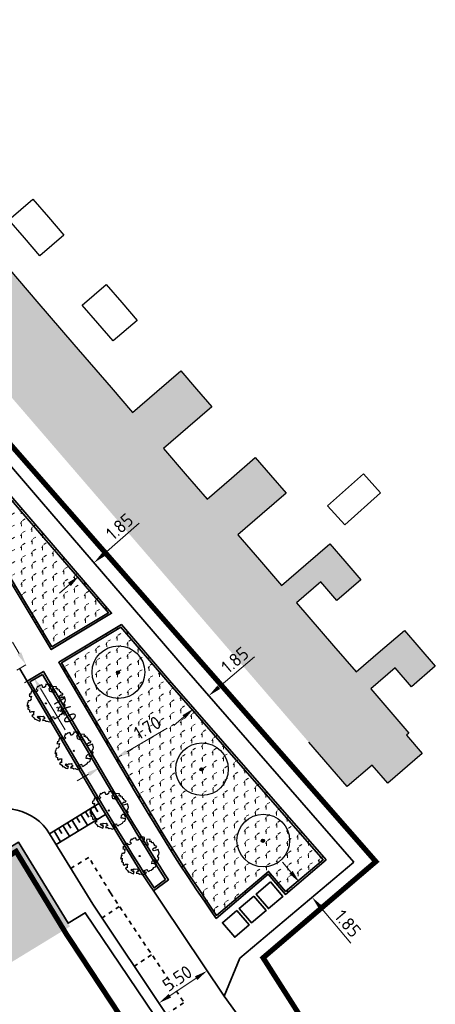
# Model space of a CAD drawing. Header units: metres. Extents: x 133860 to 134314, y 432787 to 433419.
# Tile 6 of 25: x 134255 to 134295, y 432885 to 432979. Entities that reach past the tile are written whole.
import ezdxf

# ---------------------------------------------------------------- set-up
doc = ezdxf.new("R2010")
doc.units = ezdxf.units.M
doc.linetypes.add('ACAD_ISO02W100', pattern=[15, 12, -3])
doc.linetypes.add('XX-HIDDEN', pattern=[4, 2, -2])
doc.layers.get('DEFPOINTS').update_dxf_attribs({"color": 201, "lineweight": 0})
for name, color, linetype in [('4101', 8, 'Continuous'), ('4102', 8, 'Continuous'), ('4111', 8, 'Continuous'), ('4114', 8, 'Continuous'), ('B-XX-AL-ARC-bebouwing', 254, 'Continuous')]:
    doc.layers.add(name, color=color, linetype=linetype)
for name, color, linetype, lineweight in [('B-WE-GR-BOOM-S', 90, 'Continuous', 25), ('B-WE-KG-WERKGRENS-G', 7, 'XX-WERKGRENS', 35), ('N-XX-GR-BEPLANTING-A-200', 92, 'Continuous', 18), ('N-XX-GR-BOOM-S', 90, 'Continuous', 25), ('N-XX-GR-HAAG-G', 90, 'GR-HAAG1', 35), ('N-XX-VH-KANTOPSLUITING_ACHTERKANTBAND-G', 50, 'Continuous', 35), ('N-XX-VH-MATERIAALGRENS-G', 7, 'XX-HIDDEN', 35), ('X-XX-AL-M', 7, 'Continuous', 18)]:
    doc.layers.add(name, color=color, linetype=linetype, lineweight=lineweight)
doc.styles.add('NLCS-ISO-M500-T25', font='NLCS-ISO.ttf', dxfattribs={"height": 1.25})
doc.linetypes.add('GR-HAAG1', pattern='A,6,[176,NLCS.shx,S=0.125,R=0,X=0,Y=0],-2', length=8)
doc.linetypes.add('XX-WERKGRENS', pattern='A,0,[137,NLCS.SHX,S=0.5,R=0,X=0,Y=0],-30', length=30)
doc.dimstyles.new('NLCS-M500-T25-PIJL_L2_H1', dxfattribs={"dimscale": 0.5, "dimtxt": 2.5, "dimasz": 2.5, "dimexe": 2, "dimexo": 2, "dimgap": 0.7, "dimtad": 1, "dimzin": 0, "dimdsep": 46, "dimtxsty": 'NLCS-ISO-M500-T25', "dimcen": 2.5, "dimdle": 2, "dimclrd": 256, "dimclre": 256, "dimclrt": 7, "dimadec": 1, "dimazin": 0, "dimtfac": 1, "dimtdec": 3, "dimtofl": 0, "dimtmove": 0, "dimatfit": 3, "dimfxl": 2, "dimfxlon": 1, "dimtfillclr": 256, "dimtolj": 1, "dimtzin": 0, "dimlwd": -1, "dimlwe": -1, "dimarcsym": 0})
pattern_1 = [(30.5181216, (0, 0), (-0.0104419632, 1.1546531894), [0.288676, -0.866026]), (90.5181216, (0, 0), (-1.0051799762, 0.5682835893), [0.288676, -0.866026]), (240.5181216, (0, 0), (0.010441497, -1.1546531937), [0.25, -1.75])]

# ---------------------------------------------------------------- blocks, each defined once
blk = doc.blocks.new('*D100')
at = {"layer": 'DEFPOINTS', "color": 0, "transparency": 16777216}
for p in [(134256.039, 432917.344), (134256.746, 432916.136), (134256.76, 432916.144)]:
    blk.add_point(p, dxfattribs=at)
at = {"layer": 'X-XX-AL-M', "transparency": 16777216}
for p, q in [((134255.381, 432918.407), (134254.737, 432919.479)), ((134256.025, 432917.336), (134255.168, 432916.821)), ((134256.746, 432916.136), (134255.889, 432915.621)), ((134257.39, 432915.064), (134259.746, 432911.143))]:
    blk.add_line(p, q, dxfattribs=at)
for points in [[(134255.56, 432918.515), (134255.203, 432918.3), (134256.025, 432917.336)], [(134257.568, 432915.172), (134257.211, 432914.957), (134256.746, 432916.136)]]:
    blk.add_solid(points, dxfattribs=at)
at = {"layer": 'X-XX-AL-M', "color": 7, "transparency": 16777216, "insert": (134259.726, 432913.07), "char_height": 1.25, "attachment_point": 5, "rotation": 300.99928, "style": 'NLCS-ISO-M500-T25'}
blk.add_mtext('\\A1;1.40', dxfattribs=at)
blk = doc.blocks.new('*D101')
at = {"layer": 'DEFPOINTS', "color": 0, "transparency": 16777216}
for p in [(134264.511, 432908.426), (134264.623, 432908.237), (134263.158, 432907.374)]:
    blk.add_point(p, dxfattribs=at)
at = {"layer": 'X-XX-AL-M', "transparency": 16777216}
for p, q in [((134265.589, 432909.061), (134269.423, 432911.319)), ((134264.511, 432908.426), (134264.004, 432909.288)), ((134263.047, 432907.564), (134262.539, 432908.425)), ((134261.969, 432906.93), (134260.892, 432906.295))]:
    blk.add_line(p, q, dxfattribs=at)
for points in [[(134265.483, 432909.24), (134265.694, 432908.881), (134264.511, 432908.426)], [(134261.864, 432907.109), (134262.075, 432906.75), (134263.047, 432907.564)]]:
    blk.add_solid(points, dxfattribs=at)
at = {"layer": 'X-XX-AL-M', "color": 7, "transparency": 16777216, "insert": (134267.55, 432911.347), "char_height": 1.25, "attachment_point": 5, "rotation": 30.4907, "style": 'NLCS-ISO-M500-T25'}
blk.add_mtext('\\A1;1.70', dxfattribs=at)
blk = doc.blocks.new('*D102')
at = {"layer": 'DEFPOINTS', "color": 0, "transparency": 16777216}
for p in [(134262.479, 432927.012), (134262.482, 432927.009), (134261.093, 432925.787)]:
    blk.add_point(p, dxfattribs=at)
at = {"layer": 'X-XX-AL-M', "transparency": 16777216}
for p, q in [((134263.418, 432927.837), (134266.76, 432930.775)), ((134262.479, 432927.012), (134261.819, 432927.763)), ((134261.09, 432925.79), (134260.429, 432926.541)), ((134260.151, 432924.965), (134259.212, 432924.139))]:
    blk.add_line(p, q, dxfattribs=at)
for points in [[(134263.28, 432927.994), (134263.556, 432927.681), (134262.479, 432927.012)], [(134260.013, 432925.121), (134260.289, 432924.808), (134261.09, 432925.79)]]:
    blk.add_solid(points, dxfattribs=at)
at = {"layer": 'X-XX-AL-M', "color": 7, "transparency": 16777216, "insert": (134264.915, 432930.451), "char_height": 1.25, "attachment_point": 5, "rotation": 41.32262, "style": 'NLCS-ISO-M500-T25'}
blk.add_mtext('\\A1;1.85', dxfattribs=at)
blk = doc.blocks.new('*D103')
at = {"layer": 'DEFPOINTS', "color": 0, "transparency": 16777216}
for p in [(134282.022, 432896.675), (134283.199, 432895.247), (134283.217, 432895.262)]:
    blk.add_point(p, dxfattribs=at)
at = {"layer": 'X-XX-AL-M', "transparency": 16777216}
for p, q in [((134281.198, 432897.614), (134280.391, 432898.569)), ((134282.005, 432896.66), (134281.241, 432896.014)), ((134283.199, 432895.247), (134282.435, 432894.601)), ((134284.006, 432894.292), (134286.879, 432890.894))]:
    blk.add_line(p, q, dxfattribs=at)
for points in [[(134281.357, 432897.749), (134281.039, 432897.48), (134282.005, 432896.66)], [(134284.165, 432894.427), (134283.847, 432894.158), (134283.199, 432895.247)]]:
    blk.add_solid(points, dxfattribs=at)
at = {"layer": 'X-XX-AL-M', "color": 7, "transparency": 16777216, "insert": (134286.59, 432892.745), "char_height": 1.25, "attachment_point": 5, "rotation": 310.20853, "style": 'NLCS-ISO-M500-T25'}
blk.add_mtext('\\A1;1.85', dxfattribs=at)
blk = doc.blocks.new('*D104')
at = {"layer": 'DEFPOINTS', "color": 0, "transparency": 16777216}
for p in [(134273.382, 432914.383), (134273.387, 432914.377), (134271.977, 432913.179)]:
    blk.add_point(p, dxfattribs=at)
at = {"layer": 'X-XX-AL-M', "transparency": 16777216}
for p, q in [((134274.335, 432915.192), (134277.726, 432918.073)), ((134273.382, 432914.383), (134272.735, 432915.145)), ((134271.972, 432913.185), (134271.324, 432913.948)), ((134271.019, 432912.376), (134270.066, 432911.567))]:
    blk.add_line(p, q, dxfattribs=at)
for points in [[(134274.2, 432915.351), (134274.47, 432915.034), (134273.382, 432914.383)], [(134270.884, 432912.535), (134271.154, 432912.217), (134271.972, 432913.185)]]:
    blk.add_solid(points, dxfattribs=at)
at = {"layer": 'X-XX-AL-M', "color": 7, "transparency": 16777216, "insert": (134275.876, 432917.78), "char_height": 1.25, "attachment_point": 5, "rotation": 40.34153, "style": 'NLCS-ISO-M500-T25'}
blk.add_mtext('\\A1;1.85', dxfattribs=at)
blk = doc.blocks.new('SGR-BOOM_06')
at = {"linetype": 'Continuous', "flags": 128}
blk.add_lwpolyline([(2.7, 3.52), (2.53, 3.94), (2.2, 4.06), (1.94, 4.52), (1.27, 4.69), (0.86, 4.52), (1.11, 4.27), (1.06, 3.81), (0.23, 3.98), (0.35, 4.32), (0.18, 4.69), (-0.15, 4.61), (-0.49, 4.69), (-1.15, 4.65), (-1.49, 4.48), (-1.95, 4.57), (-2.54, 4.11), (-2.12, 3.9), (-1.99, 3.64), (-1.58, 3.44), (-1.99, 2.89), (-2.54, 2.77), (-2.92, 3.1), (-2.62, 3.22), (-2.87, 3.86), (-3.63, 3.43), (-4, 3.02), (-3.79, 2.85), (-4, 2.51), (-4.42, 2.35), (-4.72, 2.05), (-5.01, 1.21), (-3.88, 0.92), (-3.71, 0.54), (-4, 0.29), (-4.51, 0.29), (-4.6, 0.56), (-5.09, 0.38), (-4.76, -0.17), (-4.93, -0.38), (-4.72, -0.54), (-4.88, -1.01), (-4.53, -1.18), (-4.72, -1.55), (-4.42, -1.59), (-4.29, -1.71), (-4.62, -2.11), (-3.92, -2.68), (-3.67, -2.43), (-3.46, -1.97), (-3.63, -1.76), (-3.42, -1.17), (-3.12, -1.34), (-2.79, -1.76), (-2.5, -2.01), (-2.79, -2.81), (-3.42, -2.93), (-3.67, -3.39), (-3.33, -3.77), (-2.83, -3.9), (-2.77, -4.02), (-2.71, -4.15), (-2.33, -3.73), (-1.83, -3.73), (-1.57, -3.9), (-1.7, -4.27), (-1.7, -4.61), (-1.15, -4.74), (-0.61, -4.69), (-0.49, -4.94), (-0.23, -4.65), (0.1, -4.48), (-0.06, -4.01), (0.27, -3.9), (0.77, -4.02), (0.86, -4.61), (1.15, -4.57), (1.44, -4.74), (2.07, -4.23), (2.37, -4.36), (2.32, -4.15), (2.66, -3.98), (2.41, -3.73), (2.11, -3.64), (2.57, -3.23), (2.62, -2.98), (3.16, -2.85), (3.54, -3.06), (3.79, -2.81), (3.77, -2.63), (4.12, -2.63), (4.12, -2.39), (4.46, -2.26), (4.46, -2.05), (4.08, -2.05), (4.54, -1.59), (4.25, -1.42), (4.63, -1.55), (4.75, -1.26), (4.54, -0.92), (4.84, -0.46), (4.67, -0.25), (4.25, -0.25), (3.75, 0.08), (4.08, 0.29), (4.38, 0.84), (4.54, 0.59), (4.88, 0.71), (4.67, 1.43), (4.71, 1.89), (4.5, 1.97), (4.16, 2.64), (3.83, 3.01), (3.37, 2.6), (3.66, 2.43), (3.91, 1.8), (3.54, 1.72), (3.33, 2.14), (2.99, 2.05), (2.66, 2.31), (2.24, 2.51), (2.45, 2.68), (2.32, 2.93), (2.53, 3.18), (2.87, 3.06), (3.16, 3.23)], close=True, dxfattribs=at)
blk.add_circle((0, 0), 0.15)
blk = doc.blocks.new('SGR-BOOM_KROON-SO')
at = {"ltscale": 0.1}
h = blk.add_hatch(color=256, dxfattribs=at)
edge = h.paths.add_edge_path()
edge.add_arc((0, 0), 0.15, 0, 360)
for radius in [2.5, 0.045]:
    blk.add_circle((0.04, 0.02), radius)
blk.add_circle((0, 0), 0.15, dxfattribs=at)
blk = doc.blocks.new('*D111')
at = {"layer": 'DEFPOINTS', "color": 0, "transparency": 16777216}
for p in [(134273.224, 432888.259), (134273.277, 432888.18), (134268.707, 432885.12)]:
    blk.add_point(p, dxfattribs=at)
at = {"layer": 'X-XX-AL-M', "transparency": 16777216}
for p, q in [((134273.224, 432888.259), (134272.668, 432889.09)), ((134269.692, 432885.895), (134272.185, 432887.564)), ((134268.654, 432885.199), (134268.097, 432886.03))]:
    blk.add_line(p, q, dxfattribs=at)
for points in [[(134272.069, 432887.737), (134272.301, 432887.391), (134273.224, 432888.259)], [(134269.576, 432886.068), (134269.808, 432885.722), (134268.654, 432885.199)]]:
    blk.add_solid(points, dxfattribs=at)
at = {"layer": 'X-XX-AL-M', "color": 7, "transparency": 16777216, "insert": (134270.396, 432887.539), "char_height": 1.25, "attachment_point": 5, "rotation": 33.80167, "style": 'NLCS-ISO-M500-T25'}
blk.add_mtext('\\A1;5.50', dxfattribs=at)

msp = doc.modelspace()

# ---------------------------------------------------------------- hatches: boundary and pattern name
at = {"layer": 'B-XX-AL-ARC-bebouwing'}
h = msp.add_hatch(color=256, dxfattribs=at)
h.dxf.hatch_style = 1
h.paths.add_polyline_path([(134291.081, 432917.027), (134292.631, 432915.229), (134294.904, 432917.187), (134293.354, 432918.986), (134291.966, 432920.596), (134289.693, 432918.637), (134287.383, 432916.646), (134285.247, 432919.124), (134281.724, 432923.211), (134284.034, 432925.202), (134285.552, 432923.442), (134287.824, 432925.4), (134286.306, 432927.161), (134284.886, 432928.809), (134282.614, 432926.85), (134280.304, 432924.858), (134278.2, 432927.299), (134276.161, 432929.664), (134278.472, 432931.655), (134280.745, 432933.613), (134279.26, 432935.336), (134277.807, 432937.022), (134275.534, 432935.063), (134273.224, 432933.072), (134271.153, 432935.474), (134269.082, 432937.877), (134271.393, 432939.868), (134273.665, 432941.826), (134272.212, 432943.512), (134270.727, 432945.235), (134268.455, 432943.276), (134266.145, 432941.284), (134264.107, 432943.649), (134260.583, 432947.737), (134257.06, 432951.824), (134253.536, 432955.912), (134249.915, 432960.113), (134244.034, 432955.043), (134247.655, 432950.842), (134251.179, 432946.755), (134254.702, 432942.667), (134258.225, 432938.58), (134261.749, 432934.492), (134265.273, 432930.404), (134268.796, 432926.317), (134272.32, 432922.229), (134275.843, 432918.142), (134279.366, 432914.054), (134282.889, 432909.967), (134286.52, 432905.755), (134288.903, 432907.809), (134290.386, 432906.088), (134293.662, 432908.912), (134292.17, 432910.643), (134292.392, 432910.835), (134288.771, 432915.036)])
h = msp.add_hatch(color=256, dxfattribs=at)
h.dxf.hatch_style = 1
h.paths.add_polyline_path([(134255.327, 432900.458), (134244.635, 432893.93), (134244.763, 432893.72), (134249.069, 432886.666), (134251.795, 432888.33), (134248.317, 432894.027), (134250.717, 432895.492), (134251.657, 432893.953), (134250.355, 432893.158), (134253.333, 432888.279), (134260.202, 432892.473), (134260.017, 432892.777)])
at = {"layer": 'N-XX-GR-BEPLANTING-A-200'}
h = msp.add_hatch(dxfattribs=at)
h.set_pattern_fill('AGR-BEPLANTING_SOORT_01', color=256, scale=0.2, angle=-29.48188, pattern_type=2)
h.set_pattern_definition(pattern_1)
h.paths.add_polyline_path([(134242.839, 432947.057), (134241.799, 432946.433), (134258.418, 432918.774), (134264.16, 432922.224), (134256.099, 432931.587)])
h = msp.add_hatch(dxfattribs=at)
h.set_pattern_fill('AGR-BEPLANTING_SOORT_01', color=256, scale=0.2, angle=-29.48188, pattern_type=2)
h.set_pattern_definition(pattern_1)
h.paths.add_polyline_path([(134269.654, 432915.843), (134265.087, 432921.147), (134259.129, 432917.568), (134266.145, 432905.652), (134267.638, 432903.198), (134268.189, 432902.293), (134268.988, 432900.979), (134269.591, 432900.011), (134270.168, 432899.09), (134270.602, 432898.397), (134271.446, 432897.122), (134272.23, 432895.963), (134272.975, 432894.862), (134273.619, 432893.911), (134274.078, 432893.232), (134279.039, 432897.426), (134280.659, 432895.522), (134284.526, 432898.791)])

# ---------------------------------------------------------------- linework, layer by layer
at = {"layer": '4101'}
for points in [[(134253.536, 432955.912), (134257.06, 432951.824)], [(134257.06, 432951.824), (134260.583, 432947.737)], [(134260.583, 432947.737), (134264.107, 432943.649)], [(134268.455, 432943.276), (134270.727, 432945.235), (134272.212, 432943.512)], [(134264.107, 432943.649), (134266.145, 432941.284)], [(134272.212, 432943.512), (134273.665, 432941.826), (134271.393, 432939.868)], [(134269.082, 432937.877), (134271.153, 432935.474)], [(134275.534, 432935.063), (134277.807, 432937.022), (134279.26, 432935.336)], [(134271.153, 432935.474), (134273.224, 432933.072)], [(134279.26, 432935.336), (134280.745, 432933.613), (134278.472, 432931.655)], [(134276.161, 432929.664), (134278.2, 432927.299)], [(134282.614, 432926.85), (134284.886, 432928.809), (134286.306, 432927.161)], [(134278.2, 432927.299), (134280.304, 432924.858)], [(134286.306, 432927.161), (134287.824, 432925.4), (134285.552, 432923.442), (134284.034, 432925.202)], [(134281.724, 432923.211), (134285.247, 432919.124)], [(134289.693, 432918.637), (134291.966, 432920.596), (134293.354, 432918.986)], [(134285.247, 432919.124), (134287.383, 432916.646)], [(134293.354, 432918.986), (134294.904, 432917.187), (134292.631, 432915.229), (134291.081, 432917.027)], [(134288.771, 432915.036), (134292.392, 432910.835), (134292.17, 432910.643), (134293.662, 432908.912), (134290.386, 432906.088), (134288.903, 432907.809), (134286.52, 432905.755), (134282.889, 432909.967)]]:
    msp.add_lwpolyline(points, dxfattribs=at)
at = {"layer": '4102'}
for points in [[(134255.874, 432957.871), (134254.405, 432959.575), (134256.685, 432961.54), (134258.154, 432959.836)], [(134258.154, 432959.836), (134259.623, 432958.131)], [(134259.623, 432958.131), (134257.343, 432956.166), (134255.874, 432957.871)], [(134261.375, 432951.489), (134263.648, 432953.448), (134265.117, 432951.744)], [(134262.844, 432949.785), (134261.375, 432951.489)], [(134265.117, 432951.744), (134266.586, 432950.039), (134264.313, 432948.081), (134262.844, 432949.785)]]:
    msp.add_lwpolyline(points, dxfattribs=at)
at = {"layer": '4111'}
for points in [[(134266.145, 432941.284), (134268.455, 432943.276)], [(134271.393, 432939.868), (134269.082, 432937.877)], [(134273.224, 432933.072), (134275.534, 432935.063)], [(134278.472, 432931.655), (134276.161, 432929.664)], [(134280.304, 432924.858), (134282.614, 432926.85)], [(134284.034, 432925.202), (134281.724, 432923.211)], [(134287.383, 432916.646), (134289.693, 432918.637)], [(134291.081, 432917.027), (134288.771, 432915.036)]]:
    msp.add_lwpolyline(points, dxfattribs=at)
at = {"layer": '4114'}
msp.add_lwpolyline([(134284.674, 432932.434), (134288.086, 432935.474), (134289.712, 432933.649), (134286.3, 432930.609)], close=True, dxfattribs=at)
at = {"layer": 'B-WE-KG-WERKGRENS-G', "linetype": 'ACAD_ISO02W100', "ltscale": 0.2, "const_width": 0.5, "flags": 128}
msp.add_lwpolyline([(133876.119, 433170.393), (133877.601, 433171.792), (133886.823, 433158.862), (133877.946, 433152.192), (133905.866, 433113.146), (133909.714, 433104.864), (133925.215, 433080.405), (133929.948, 433077.023), (133960.91, 433027.75), (133993.38, 433046.759), (134012.691, 433058.563), (134011.841, 433058.277), (134028.125, 433067.541), (134027.375, 433068.849), (134030.06, 433070.532), (134094.013, 432964.89), (134091.108, 432963.131), (134090.481, 432964.163), (134087.559, 432962.387), (134088.413, 432961.012), (134077.63, 432949.53), (134078.824, 432947.621), (134057.722, 432935.011), (134066.81, 432919.871), (134071.968, 432925.868), (134089.993, 432936.255), (134089.828, 432936.526), (134105.835, 432946.078), (134108.265, 432945.632), (134160.348, 432859.973), (134159.989, 432857.745), (134144.013, 432847.922), (134143.712, 432847.181), (134143.712, 432847.181), (134125.745, 432836.425), (134112.574, 432828.259), (134111.172, 432829.463), (134106.776, 432825.214), (134107.813, 432824.152), (134105.604, 432821.255), (134122.744, 432796.236), (134123.883, 432796.885), (134132.076, 432787.735), (134133.141, 432788.699), (134135.653, 432790.291), (134137.641, 432790.089), (134146.495, 432795.532), (134128.036, 432825.414), (134167.744, 432849.325), (134181.483, 432826.755), (134184.931, 432828.731), (134220.703, 432851.248), (134220.703, 432851.248), (134208.544, 432870.966), (134243.719, 432892.344), (134244.801, 432892.868), (134244.702, 432893.039), (134255.087, 432899.603), (134259.849, 432891.768), (134259.849, 432891.768), (134271.831, 432873.596), (134283.708, 432881.402), (134278.548, 432889.497), (134289.255, 432898.638), (134237.086, 432958.184), (134236.053, 432957.231), (134176.814, 433055.649), (134176.596, 433057.613), (134184.443, 433067.451, 0.285341), (134187.793, 433121.123), (134182.407, 433130.652), (134178.658, 433139.514), (134131.008, 433218.593), (134131.184, 433220.239), (134137.991, 433224.332), (134139.16, 433224.558), (134147.057, 433229.244), (134167.516, 433242.252), (134166.906, 433244.94), (134170.758, 433255.827), (134123.531, 433334.918), (134124.125, 433338.316), (134075.594, 433418.255), (134070.69, 433410.108), (134069.726, 433406.115), (134069.585, 433403.493), (134070.514, 433401.991), (134066.97, 433398.118), (134064.196, 433396.052), (134062.557, 433394.861), (134060.862, 433393.544), (134055.746, 433389.219), (134055.62, 433385.638), (134058.821, 433380.453), (134060.176, 433379.677), (134062.477, 433377.628), (134068.493, 433367.239), (134069.718, 433365.583), (134086.166, 433375.661), (134113.988, 433328.809), (134115.761, 433329.788), (134133.828, 433299.857), (134113.768, 433287.824), (134123.045, 433272.178), (134143.074, 433284.053), (134158.161, 433259.191), (134156.58, 433253.71), (134151.403, 433250.669), (134152.916, 433248.117), (134148.779, 433245.664), (134140.868, 433241.112), (134139.795, 433240.371), (134139.721, 433239.669), (134138.546, 433239.024), (134137.939, 433239.2), (134134.418, 433237.066), (134134.437, 433236.567), (134133.261, 433235.921), (134132.558, 433235.995), (134124.156, 433230.674), (134122.947, 433230.929), (134039.96, 433370.22), (134031.347, 433363.971), (134032.232, 433363.571), (134040.705, 433349.507), (134042.959, 433345.177), (134114.625, 433225.07), (134098.399, 433214.922), (134061.859, 433192.69), (134003.35, 433289.641), (133957.003, 433230.386), (133980.382, 433193.5), (133998.156, 433204.411), (133997.717, 433205.125), (134013.217, 433214.905), (134015.369, 433211.187), (133999.827, 433201.688), (134005.138, 433193.038), (134004.433, 433192.603), (134019.821, 433167.873), (133994.289, 433152.336), (133995.197, 433150.879), (133992.315, 433149.042), (133992.402, 433147.598), (133991.415, 433146.979), (133990.828, 433147.269), (133989.676, 433146.546), (133989.631, 433146.146), (133988.275, 433144.923), (133987.514, 433145.298), (133982.75, 433142.305), (133982.554, 433141.37), (133981.416, 433140.645), (133980.772, 433140.986), (133979.607, 433140.244), (133979.409, 433139.299), (133978.245, 433138.557), (133976.957, 433139.297), (133965.146, 433131.906), (133957.722, 433143.515), (133955.914, 433146.774), (133942.349, 433138.295), (133913.168, 433179.354), (133897.868, 433168.512), (133890.989, 433178.624), (133890.167, 433179.801), (133900.911, 433193.564), (133895.27, 433198.414), (133910.184, 433217.825), (133900.154, 433225.259), (133864.317, 433180.57), (133864.317, 433180.57), (133875.618, 433170.924)], format="xyb", dxfattribs=at)
at = {"layer": 'N-XX-GR-HAAG-G', "ltscale": 0.2, "flags": 128}
for points in [[(134241.971, 432946.536), (134242.665, 432946.953), (134255.947, 432931.457), (134263.854, 432922.273), (134258.487, 432919.048)], [(134257.602, 432916.417), (134264.509, 432904.686), (134266.015, 432902.21), (134266.566, 432901.305), (134267.37, 432899.983), (134267.98, 432899.005), (134268.558, 432898.081), (134269.004, 432897.369), (134269.281, 432896.95), (134268.194, 432896.132), (134267.153, 432897.687), (134266.792, 432898.263), (134266.178, 432899.249), (134265.369, 432900.578), (134264.819, 432901.483), (134263.313, 432903.958), (134256.402, 432915.696)]]:
    msp.add_lwpolyline(points, close=True, dxfattribs=at)
msp.add_lwpolyline([(134269.502, 432915.713), (134265.045, 432920.889), (134259.402, 432917.498), (134266.317, 432905.754), (134267.809, 432903.302), (134268.36, 432902.397), (134269.158, 432901.084), (134269.761, 432900.117), (134270.338, 432899.196), (134270.77, 432898.506), (134271.612, 432897.233), (134272.396, 432896.075), (134273.141, 432894.974), (134273.784, 432894.023), (134274.119, 432893.529), (134279.062, 432897.707), (134280.682, 432895.804), (134284.242, 432898.813), (134269.503, 432915.712)], dxfattribs=at)
at = {"layer": 'N-XX-VH-KANTOPSLUITING_ACHTERKANTBAND-G'}
for p, q in [((134255.426, 432916.958), (134263.142, 432903.854)), ((134261.991, 432902.853), (134261.67, 432903.376)), ((134262.732, 432902.601), (134262.096, 432903.638)), ((134262.846, 432903.372), (134262.522, 432903.899)), ((134258.884, 432900.26), (134263.583, 432903.119)), ((134260.283, 432901.813), (134259.965, 432902.331)), ((134261.023, 432901.562), (134260.391, 432902.592)), ((134261.137, 432902.333), (134260.817, 432902.854)), ((134261.878, 432902.081), (134261.244, 432903.115)), ((134259.315, 432900.522), (134258.686, 432901.546)), ((134259.428, 432901.293), (134259.113, 432901.808)), ((134260.169, 432901.042), (134259.539, 432902.069)), ((134282.805, 432900.731), (134282.79, 432900.719)), ((134276.352, 432889.459), (134287.155, 432898.591)), ((134274.844, 432885.84), (134278.534, 432880.794))]:
    msp.add_line(p, q, dxfattribs=at)
at = {"layer": 'N-XX-VH-KANTOPSLUITING_ACHTERKANTBAND-G', "ltscale": 0.3}
for points in [[(134240.661, 432952.441), (134257.502, 432932.793), (134271.052, 432917.055), (134287.155, 432898.591)], [(134241.696, 432946.604), (134242.707, 432947.211), (134256.099, 432931.587), (134264.16, 432922.224), (134258.418, 432918.774), (134241.696, 432946.604)], [(134284.526, 432898.791), (134269.654, 432915.843), (134265.087, 432921.147), (134259.129, 432917.568), (134266.158, 432905.63)], [(134256.129, 432915.765), (134257.672, 432916.692), (134264.693, 432904.767)], [(134266.132, 432905.673), (134267.638, 432903.198), (134268.189, 432902.293), (134268.988, 432900.979), (134269.591, 432900.011), (134270.168, 432899.09), (134270.602, 432898.397), (134271.446, 432897.122), (134272.23, 432895.963), (134272.975, 432894.862), (134273.619, 432893.911), (134274.078, 432893.232)], [(134264.68, 432904.79), (134266.186, 432902.314), (134266.736, 432901.409), (134267.54, 432900.088), (134268.149, 432899.111), (134268.728, 432898.187), (134269.173, 432897.477), (134269.552, 432896.904), (134268.145, 432895.845)], [(134273.872, 432877.614), (134269.379, 432884.116), (134262.369, 432894.588), (134258.26, 432901.285), (134262.959, 432904.144)], [(134263.142, 432903.854), (134264.648, 432901.379), (134265.199, 432900.474), (134266.008, 432899.144), (134266.623, 432898.157), (134266.985, 432897.578), (134274.844, 432885.84), (134276.352, 432889.459)], [(134245.203, 432892.171), (134244.3, 432893.737), (134255.322, 432900.467), (134260.017, 432892.777), (134261.656, 432893.777), (134269.874, 432881.584), (134269.258, 432879.148), (134271.466, 432875.952)], [(134284.526, 432898.791), (134280.659, 432895.522), (134279.039, 432897.426), (134274.078, 432893.232)]]:
    msp.add_lwpolyline(points, dxfattribs=at)
for points in [[(134279.263, 432896.706), (134277.889, 432895.543), (134279.053, 432894.169), (134280.426, 432895.333)], [(134277.66, 432895.349), (134276.287, 432894.186), (134277.45, 432892.812), (134278.824, 432893.976)], [(134276.058, 432893.992), (134274.684, 432892.829), (134275.848, 432891.455), (134277.221, 432892.618)]]:
    msp.add_lwpolyline(points, close=True, dxfattribs=at)
at = {"layer": 'N-XX-VH-KANTOPSLUITING_ACHTERKANTBAND-G'}
msp.add_arc((134253.998, 432898.671), 5, 31.52494, 121.08321, dxfattribs=at)
at = {"layer": 'N-XX-VH-MATERIAALGRENS-G', "ltscale": 0.2}
for p, q in [((134260.273, 432897.988), (134261.985, 432899.038)), ((134264.053, 432895.667), (134261.985, 432899.038)), ((134264.053, 432895.667), (134271.041, 432885.229)), ((134264.879, 432894.362), (134263.196, 432893.235)), ((134267.939, 432889.792), (134266.256, 432888.665)), ((134270.998, 432885.221), (134269.315, 432884.095))]:
    msp.add_line(p, q, dxfattribs=at)

# ---------------------------------------------------------------- block references
at = {"layer": 'B-WE-GR-BOOM-S', "linetype": 'Continuous'}
for p in [(134264.766, 432916.602), (134272.702, 432907.392), (134278.527, 432900.612)]:
    msp.add_blockref('SGR-BOOM_KROON-SO', p, dxfattribs=at)
at = {"layer": 'N-XX-GR-BOOM-S', "xscale": 0.3648529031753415, "yscale": 0.3648529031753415, "zscale": 0.3648529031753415, "rotation": 213.0148718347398}
for p in [(134257.917, 432913.666, 1.465), (134260.574, 432909.153, 1.532), (134263.901, 432903.493, 1.926), (134266.821, 432899.159, 1.915)]:
    msp.add_blockref('SGR-BOOM_06', p, dxfattribs=at)

# ---------------------------------------------------------------- dimensions: what is measured, and where the dimension line sits
at = {"layer": 'X-XX-AL-M'}
for p1, p2, distance, picture, middle in [((134261.093, 432925.787), (134262.482, 432927.009), 0.004, '*D102', (134264.915, 432930.451)), ((134256.039, 432917.344), (134256.76, 432916.144), -0.017, '*D100', (134259.726, 432913.07)), ((134271.977, 432913.179), (134273.387, 432914.377), 0.008, '*D104', (134275.876, 432917.78)), ((134263.158, 432907.374), (134264.623, 432908.237), 0.22, '*D101', (134267.55, 432911.347)), ((134282.022, 432896.675), (134283.217, 432895.262), -0.023, '*D103', (134286.59, 432892.745)), ((134268.707, 432885.12), (134273.277, 432888.18), 0.096, '*D111', (134270.396, 432887.539))]:
    dim = msp.add_aligned_dim(p1=p1, p2=p2, distance=distance, dimstyle='NLCS-M500-T25-PIJL_L2_H1', dxfattribs=at)
    dim.commit()
    dim.dimension.update_dxf_attribs({"geometry": picture, "text_midpoint": middle})

doc.saveas('drawing.dxf')
